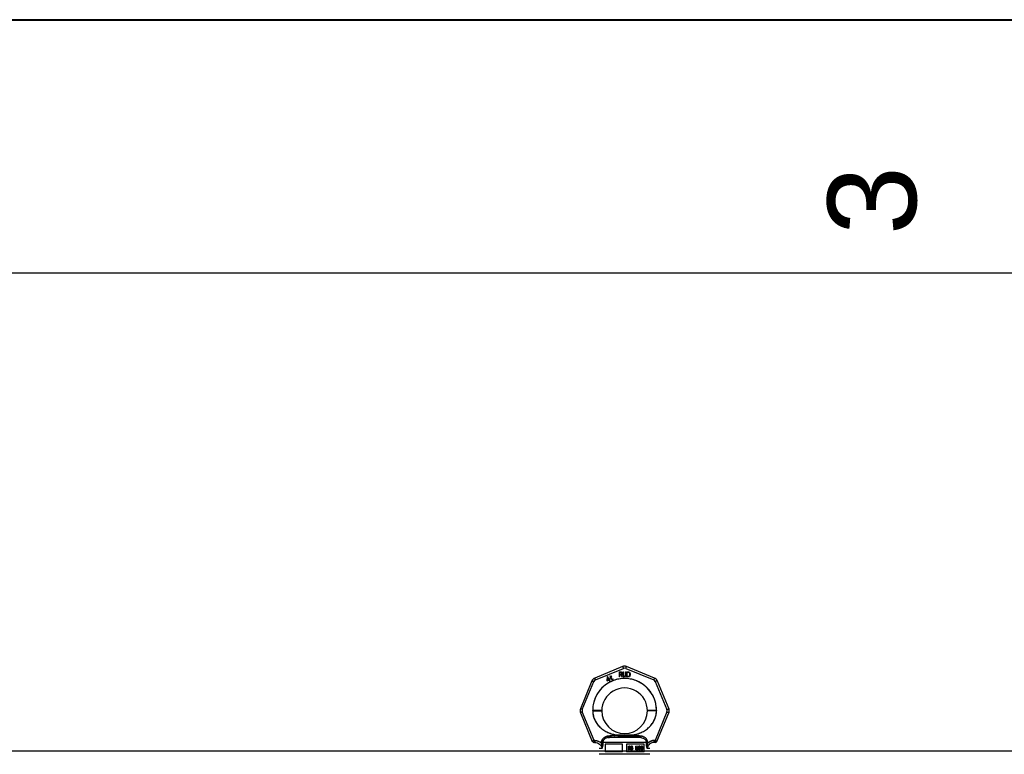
# Model space of a CAD drawing. Header units: millimetres. Extents: x 0 to 297, y 0 to 210.
# Tile 8 of 17: x 78 to 117, y 181 to 210. Entities that reach past the tile are written whole.
import ezdxf

# ---------------------------------------------------------------- set-up
doc = ezdxf.new("R2010")
doc.units = ezdxf.units.MM
doc.header["$LTSCALE"] = 16.335
doc.layers.get('0').update_dxf_attribs({"linetype": 'CONTINUOUS'})
doc.layers.add('001-M31079-X02', color=7, linetype='CONTINUOUS')
doc.styles.add('TEXTSTYLE_2', font='arial.ttf')

# ---------------------------------------------------------------- blocks, each defined once
blk = doc.blocks.new('MARGEA4_BL0', base_point=(148.514, 105.014))
at = {"color": 7, "linetype": 'Continuous'}
for p, q in [((297.014, 210.014), (0.014, 210.014)), ((287.014, 200.014), (10.014, 200.014))]:
    blk.add_line(p, q, dxfattribs=at)
at = {"color": 2, "linetype": 'Continuous', "style": 'TEXTSTYLE_2', "oblique": 0}
blk.add_text('3', height=3.5, rotation=90, dxfattribs=at).set_placement((113.139, 201.514))

msp = doc.modelspace()

# ---------------------------------------------------------------- linework, layer by layer
at = {"color": 7, "linetype": 'Continuous'}
for p, q in [((0, 210), (297, 210)), ((56.79, 181.156), (182.23, 181.156))]:
    msp.add_line(p, q, dxfattribs=at)
at = {"layer": '001-M31079-X02', "color": 9, "linetype": 'Continuous'}
for p, q in [((101.547, 184.479), (100.445, 184.023)), ((100.476, 183.952), (101.578, 184.408)), ((101.67, 184.408), (102.772, 183.952)), ((102.802, 184.023), (101.7, 184.479)), ((100.337, 183.915), (99.88, 182.813)), ((99.954, 182.785), (100.411, 183.887)), ((102.837, 183.887), (103.293, 182.785)), ((102.91, 183.915), (103.367, 182.813)), ((100.364, 182.734), (100.364, 182.748)), ((102.884, 182.748), (102.884, 182.734)), ((99.88, 182.659), (100.349, 181.528)), ((100.422, 181.563), (99.954, 182.693)), ((103.293, 182.693), (102.825, 181.563)), ((102.898, 181.528), (103.367, 182.659)), ((100.422, 181.563), (100.422, 181.481)), ((100.449, 181.563), (100.422, 181.563)), ((100.449, 181.563), (100.449, 181.481)), ((100.98, 181.676), (100.972, 181.733)), ((102.268, 181.676), (100.98, 181.676)), ((101.362, 181.773), (101.367, 181.716)), ((101.362, 181.773), (101.367, 181.716)), ((101.881, 181.716), (101.885, 181.773)), ((101.885, 181.773), (101.881, 181.716)), ((102.275, 181.733), (102.268, 181.676)), ((102.268, 181.676), (102.275, 181.733)), ((102.798, 181.563), (102.798, 181.481)), ((102.825, 181.563), (102.798, 181.563)), ((102.825, 181.563), (102.825, 181.481)), ((100.449, 181.481), (100.422, 181.481)), ((100.727, 181.241), (100.624, 181.241)), ((100.712, 181.476), (100.712, 181.45)), ((102.484, 181.478), (100.763, 181.478)), ((102.624, 181.241), (102.52, 181.241)), ((102.535, 181.45), (102.536, 181.476)), ((102.825, 181.481), (102.798, 181.481))]:
    msp.add_line(p, q, dxfattribs=at)
at = {"layer": '001-M31079-X02', "color": 7, "linetype": 'Continuous'}
for p, q in [((101.405, 184.268), (101.405, 184.068)), ((101.405, 184.268), (101.485, 184.268)), ((101.502, 184.263), (101.485, 184.268)), ((101.502, 184.263), (101.515, 184.251)), ((101.559, 184.268), (101.559, 184.136)), ((101.559, 184.268), (101.579, 184.268)), ((101.579, 184.268), (101.579, 184.136)), ((101.659, 184.268), (101.659, 184.136)), ((101.659, 184.268), (101.679, 184.268)), ((101.679, 184.268), (101.679, 184.136)), ((101.705, 184.268), (101.705, 184.068)), ((101.705, 184.268), (101.785, 184.268)), ((101.802, 184.263), (101.785, 184.268)), ((101.802, 184.263), (101.815, 184.255)), ((101.815, 184.255), (101.829, 184.238)), ((100.936, 184.075), (100.925, 183.935)), ((100.925, 183.935), (100.937, 183.913)), ((100.954, 184.085), (100.936, 184.075)), ((100.937, 183.913), (101.007, 183.953)), ((100.945, 183.947), (100.953, 184.045)), ((100.994, 183.975), (100.945, 183.947)), ((100.953, 184.045), (100.994, 183.975)), ((101.011, 183.985), (100.954, 184.085)), ((101.007, 183.953), (101.034, 183.905)), ((101.04, 184.002), (101.011, 183.985)), ((101.053, 183.98), (101.024, 183.963)), ((101.054, 183.912), (101.024, 183.963)), ((101.034, 183.905), (101.054, 183.905)), ((101.061, 184.073), (101.038, 184.06)), ((101.038, 184.06), (101.046, 184.045)), ((101.053, 183.98), (101.04, 184.002)), ((101.058, 184.111), (101.044, 184.102)), ((101.044, 184.102), (101.061, 184.073)), ((101.069, 184.058), (101.046, 184.045)), ((101.075, 184.081), (101.058, 184.111)), ((101.069, 184.058), (101.112, 183.984)), ((101.107, 184.1), (101.075, 184.081)), ((101.084, 184.066), (101.115, 184.085)), ((101.122, 184), (101.084, 184.066)), ((101.107, 184.1), (101.115, 184.085)), ((101.112, 183.984), (101.126, 183.973)), ((101.122, 184), (101.131, 183.991)), ((101.126, 183.973), (101.139, 183.971)), ((101.144, 183.988), (101.131, 183.991)), ((101.139, 183.971), (101.15, 183.972)), ((101.161, 183.993), (101.144, 183.988)), ((101.169, 183.978), (101.15, 183.972)), ((101.161, 183.993), (101.169, 183.978)), ((101.425, 184.068), (101.405, 184.068)), ((101.425, 184.157), (101.425, 184.068)), ((101.482, 184.157), (101.425, 184.157)), ((101.482, 184.157), (101.509, 184.068)), ((101.515, 184.174), (101.502, 184.165)), ((101.532, 184.068), (101.502, 184.165)), ((101.532, 184.068), (101.509, 184.068)), ((101.515, 184.251), (101.525, 184.234)), ((101.525, 184.191), (101.515, 184.174)), ((101.525, 184.234), (101.529, 184.221)), ((101.529, 184.204), (101.525, 184.191)), ((101.529, 184.221), (101.529, 184.204)), ((101.559, 184.136), (101.562, 184.114)), ((101.562, 184.114), (101.569, 184.097)), ((101.569, 184.097), (101.582, 184.08)), ((101.579, 184.136), (101.582, 184.119)), ((101.582, 184.119), (101.589, 184.106)), ((101.582, 184.08), (101.595, 184.072)), ((101.589, 184.106), (101.599, 184.097)), ((101.612, 184.068), (101.595, 184.072)), ((101.612, 184.093), (101.599, 184.097)), ((101.612, 184.093), (101.625, 184.093)), ((101.625, 184.068), (101.612, 184.068)), ((101.639, 184.097), (101.625, 184.093)), ((101.642, 184.072), (101.625, 184.068)), ((101.649, 184.106), (101.639, 184.097)), ((101.655, 184.08), (101.642, 184.072)), ((101.655, 184.119), (101.649, 184.106)), ((101.659, 184.136), (101.655, 184.119)), ((101.669, 184.097), (101.655, 184.08)), ((101.675, 184.114), (101.669, 184.097)), ((101.675, 184.114), (101.679, 184.136)), ((101.785, 184.068), (101.705, 184.068)), ((101.802, 184.072), (101.785, 184.068)), ((101.815, 184.08), (101.802, 184.072)), ((101.829, 184.097), (101.815, 184.08)), ((101.829, 184.238), (101.835, 184.221)), ((101.835, 184.114), (101.829, 184.097)), ((101.839, 184.2), (101.835, 184.221)), ((101.835, 184.114), (101.839, 184.136)), ((101.839, 184.2), (101.839, 184.136)), ((100.364, 182.748), (100.364, 182.734)), ((102.884, 182.734), (102.884, 182.748)), ((100.712, 181.476), (100.712, 181.45)), ((102.536, 181.476), (102.535, 181.45))]:
    msp.add_line(p, q, dxfattribs=at)
at = {"layer": '001-M31079-X02', "color": 6, "linetype": 'Continuous'}
for p, q in [((101.425, 184.183), (101.425, 184.246)), ((101.489, 184.246), (101.425, 184.246)), ((101.489, 184.183), (101.425, 184.183)), ((101.489, 184.246), (101.499, 184.242)), ((101.499, 184.187), (101.489, 184.183)), ((101.499, 184.242), (101.505, 184.234)), ((101.505, 184.195), (101.499, 184.187)), ((101.505, 184.234), (101.509, 184.221)), ((101.509, 184.208), (101.505, 184.195)), ((101.509, 184.221), (101.509, 184.208)), ((101.725, 184.093), (101.725, 184.242)), ((101.785, 184.242), (101.725, 184.242)), ((101.785, 184.093), (101.725, 184.093)), ((101.785, 184.242), (101.799, 184.238)), ((101.799, 184.097), (101.785, 184.093)), ((101.799, 184.238), (101.809, 184.229)), ((101.809, 184.106), (101.799, 184.097)), ((101.809, 184.229), (101.815, 184.217)), ((101.815, 184.119), (101.809, 184.106)), ((101.815, 184.217), (101.819, 184.2)), ((101.819, 184.136), (101.815, 184.119)), ((101.819, 184.2), (101.819, 184.136)), ((100.763, 181.478), (100.764, 181.452)), ((100.853, 181.416), (100.853, 181.116)), ((101.544, 181.416), (100.853, 181.416)), ((101.544, 181.116), (101.544, 181.416)), ((101.704, 181.416), (101.704, 181.116)), ((102.394, 181.416), (101.704, 181.416)), ((101.774, 181.197), (101.774, 181.337)), ((101.774, 181.337), (101.829, 181.337)), ((101.791, 181.197), (101.774, 181.197)), ((101.779, 181.197), (101.779, 181.337)), ((101.787, 181.322), (101.787, 181.277)), ((101.831, 181.322), (101.787, 181.322)), ((101.787, 181.277), (101.831, 181.277)), ((101.787, 181.26), (101.787, 181.197)), ((101.827, 181.26), (101.787, 181.26)), ((101.791, 181.277), (101.791, 181.322)), ((101.791, 181.26), (101.791, 181.197)), ((101.822, 181.26), (101.839, 181.197)), ((101.834, 181.334), (101.824, 181.337)), ((101.826, 181.322), (101.832, 181.319)), ((101.832, 181.28), (101.826, 181.277)), ((101.827, 181.26), (101.843, 181.197)), ((101.839, 181.334), (101.829, 181.337)), ((101.831, 181.322), (101.837, 181.319)), ((101.837, 181.28), (101.831, 181.277)), ((101.832, 181.319), (101.836, 181.313)), ((101.837, 181.319), (101.832, 181.319)), ((101.836, 181.286), (101.832, 181.28)), ((101.837, 181.28), (101.832, 181.28)), ((101.843, 181.325), (101.834, 181.334)), ((101.839, 181.334), (101.834, 181.334)), ((101.834, 181.266), (101.843, 181.271)), ((101.853, 181.197), (101.834, 181.266)), ((101.839, 181.266), (101.834, 181.266)), ((101.836, 181.313), (101.839, 181.304)), ((101.841, 181.313), (101.836, 181.313)), ((101.839, 181.295), (101.836, 181.286)), ((101.841, 181.286), (101.836, 181.286)), ((101.837, 181.319), (101.841, 181.313)), ((101.841, 181.286), (101.837, 181.28)), ((101.847, 181.325), (101.839, 181.334)), ((101.839, 181.295), (101.839, 181.304)), ((101.843, 181.304), (101.839, 181.304)), ((101.843, 181.295), (101.839, 181.295)), ((101.839, 181.266), (101.847, 181.271)), ((101.858, 181.197), (101.839, 181.266)), ((101.858, 181.197), (101.839, 181.197)), ((101.841, 181.313), (101.843, 181.304)), ((101.843, 181.295), (101.841, 181.286)), ((101.849, 181.313), (101.843, 181.325)), ((101.847, 181.325), (101.843, 181.325)), ((101.843, 181.304), (101.843, 181.295)), ((101.843, 181.271), (101.849, 181.283)), ((101.847, 181.271), (101.843, 181.271)), ((101.853, 181.313), (101.847, 181.325)), ((101.847, 181.271), (101.853, 181.283)), ((101.851, 181.304), (101.849, 181.313)), ((101.853, 181.313), (101.849, 181.313)), ((101.849, 181.283), (101.851, 181.292)), ((101.853, 181.283), (101.849, 181.283)), ((101.851, 181.304), (101.851, 181.292)), ((101.856, 181.304), (101.851, 181.304)), ((101.856, 181.292), (101.851, 181.292)), ((101.856, 181.304), (101.853, 181.313)), ((101.853, 181.283), (101.856, 181.292)), ((101.856, 181.304), (101.856, 181.292)), ((101.87, 181.236), (101.872, 181.224)), ((101.887, 181.236), (101.87, 181.236)), ((101.872, 181.224), (101.878, 181.209)), ((101.876, 181.224), (101.872, 181.224)), ((101.874, 181.236), (101.876, 181.224)), ((101.878, 181.316), (101.876, 181.304)), ((101.876, 181.292), (101.876, 181.304)), ((101.88, 181.304), (101.876, 181.304)), ((101.876, 181.292), (101.878, 181.28)), ((101.88, 181.292), (101.876, 181.292)), ((101.876, 181.224), (101.882, 181.209)), ((101.886, 181.328), (101.878, 181.316)), ((101.882, 181.316), (101.878, 181.316)), ((101.878, 181.28), (101.886, 181.268)), ((101.882, 181.28), (101.878, 181.28)), ((101.878, 181.209), (101.888, 181.2)), ((101.882, 181.209), (101.878, 181.209)), ((101.882, 181.316), (101.88, 181.304)), ((101.88, 181.304), (101.88, 181.292)), ((101.88, 181.292), (101.882, 181.28)), ((101.891, 181.328), (101.882, 181.316)), ((101.882, 181.28), (101.891, 181.268)), ((101.884, 181.227), (101.882, 181.236)), ((101.882, 181.209), (101.893, 181.2)), ((101.89, 181.218), (101.884, 181.227)), ((101.889, 181.227), (101.884, 181.227)), ((101.894, 181.334), (101.886, 181.328)), ((101.891, 181.328), (101.886, 181.328)), ((101.886, 181.268), (101.894, 181.263)), ((101.891, 181.268), (101.886, 181.268)), ((101.889, 181.227), (101.887, 181.236)), ((101.888, 181.301), (101.89, 181.31)), ((101.888, 181.301), (101.888, 181.295)), ((101.893, 181.301), (101.888, 181.301)), ((101.89, 181.286), (101.888, 181.295)), ((101.893, 181.295), (101.888, 181.295)), ((101.893, 181.2), (101.888, 181.2)), ((101.888, 181.2), (101.899, 181.197)), ((101.895, 181.218), (101.889, 181.227)), ((101.89, 181.31), (101.896, 181.316)), ((101.895, 181.31), (101.89, 181.31)), ((101.896, 181.28), (101.89, 181.286)), ((101.895, 181.286), (101.89, 181.286)), ((101.899, 181.215), (101.89, 181.218)), ((101.895, 181.218), (101.89, 181.218)), ((101.899, 181.334), (101.891, 181.328)), ((101.891, 181.268), (101.899, 181.263)), ((101.893, 181.301), (101.895, 181.31)), ((101.893, 181.295), (101.893, 181.301)), ((101.895, 181.286), (101.893, 181.295)), ((101.893, 181.2), (101.903, 181.197)), ((101.903, 181.337), (101.894, 181.334)), ((101.899, 181.334), (101.894, 181.334)), ((101.894, 181.263), (101.903, 181.26)), ((101.899, 181.263), (101.894, 181.263)), ((101.895, 181.31), (101.901, 181.316)), ((101.901, 181.28), (101.895, 181.286)), ((101.903, 181.215), (101.895, 181.218)), ((101.896, 181.316), (101.903, 181.319)), ((101.901, 181.316), (101.896, 181.316)), ((101.903, 181.277), (101.896, 181.28)), ((101.901, 181.28), (101.896, 181.28)), ((101.907, 181.337), (101.899, 181.334)), ((101.899, 181.263), (101.907, 181.26)), ((101.92, 181.215), (101.899, 181.215)), ((101.92, 181.197), (101.899, 181.197)), ((101.901, 181.316), (101.907, 181.319)), ((101.907, 181.277), (101.901, 181.28)), ((101.918, 181.337), (101.903, 181.337)), ((101.92, 181.319), (101.903, 181.319)), ((101.92, 181.277), (101.903, 181.277)), ((101.92, 181.26), (101.903, 181.26)), ((101.923, 181.334), (101.913, 181.337)), ((101.915, 181.319), (101.921, 181.316)), ((101.925, 181.274), (101.915, 181.277)), ((101.915, 181.26), (101.923, 181.257)), ((101.923, 181.218), (101.915, 181.215)), ((101.915, 181.197), (101.925, 181.2)), ((101.928, 181.334), (101.918, 181.337)), ((101.92, 181.319), (101.926, 181.316)), ((101.93, 181.274), (101.92, 181.277)), ((101.92, 181.26), (101.928, 181.257)), ((101.928, 181.218), (101.92, 181.215)), ((101.92, 181.197), (101.93, 181.2)), ((101.921, 181.316), (101.925, 181.31)), ((101.926, 181.316), (101.921, 181.316)), ((101.932, 181.325), (101.923, 181.334)), ((101.928, 181.334), (101.923, 181.334)), ((101.923, 181.257), (101.93, 181.251)), ((101.928, 181.257), (101.923, 181.257)), ((101.93, 181.224), (101.923, 181.218)), ((101.928, 181.218), (101.923, 181.218)), ((101.925, 181.31), (101.928, 181.304)), ((101.93, 181.31), (101.925, 181.31)), ((101.934, 181.268), (101.925, 181.274)), ((101.93, 181.274), (101.925, 181.274)), ((101.925, 181.2), (101.934, 181.206)), ((101.93, 181.2), (101.925, 181.2)), ((101.926, 181.316), (101.93, 181.31)), ((101.936, 181.325), (101.928, 181.334)), ((101.928, 181.304), (101.945, 181.304)), ((101.928, 181.257), (101.934, 181.251)), ((101.934, 181.224), (101.928, 181.218)), ((101.93, 181.31), (101.932, 181.304)), ((101.938, 181.268), (101.93, 181.274)), ((101.93, 181.251), (101.934, 181.242)), ((101.934, 181.251), (101.93, 181.251)), ((101.934, 181.233), (101.93, 181.224)), ((101.934, 181.224), (101.93, 181.224)), ((101.93, 181.2), (101.938, 181.206)), ((101.938, 181.313), (101.932, 181.325)), ((101.936, 181.325), (101.932, 181.325)), ((101.942, 181.257), (101.934, 181.268)), ((101.938, 181.268), (101.934, 181.268)), ((101.934, 181.251), (101.938, 181.242)), ((101.934, 181.233), (101.934, 181.242)), ((101.938, 181.242), (101.934, 181.242)), ((101.938, 181.233), (101.934, 181.224)), ((101.938, 181.233), (101.934, 181.233)), ((101.934, 181.206), (101.942, 181.218)), ((101.938, 181.206), (101.934, 181.206)), ((101.942, 181.313), (101.936, 181.325)), ((101.94, 181.304), (101.938, 181.313)), ((101.942, 181.313), (101.938, 181.313)), ((101.947, 181.257), (101.938, 181.268)), ((101.938, 181.242), (101.938, 181.233)), ((101.938, 181.206), (101.947, 181.218)), ((101.945, 181.304), (101.942, 181.313)), ((101.946, 181.245), (101.942, 181.257)), ((101.947, 181.257), (101.942, 181.257)), ((101.942, 181.218), (101.946, 181.23)), ((101.947, 181.218), (101.942, 181.218)), ((101.946, 181.245), (101.946, 181.23)), ((101.951, 181.245), (101.946, 181.245)), ((101.951, 181.23), (101.946, 181.23)), ((101.951, 181.245), (101.947, 181.257)), ((101.947, 181.218), (101.951, 181.23)), ((101.951, 181.23), (101.951, 181.245)), ((102.062, 181.197), (102.062, 181.337)), ((102.085, 181.337), (102.062, 181.337)), ((102.079, 181.197), (102.062, 181.197)), ((102.067, 181.337), (102.067, 181.197)), ((102.074, 181.307), (102.074, 181.197)), ((102.074, 181.307), (102.103, 181.197)), ((102.079, 181.307), (102.074, 181.307)), ((102.079, 181.197), (102.079, 181.307)), ((102.079, 181.307), (102.108, 181.197)), ((102.112, 181.212), (102.081, 181.337)), ((102.116, 181.212), (102.085, 181.337)), ((102.125, 181.197), (102.103, 181.197)), ((102.143, 181.337), (102.112, 181.212)), ((102.116, 181.212), (102.112, 181.212)), ((102.147, 181.337), (102.116, 181.212)), ((102.12, 181.197), (102.149, 181.307)), ((102.125, 181.197), (102.154, 181.307)), ((102.166, 181.337), (102.143, 181.337)), ((102.149, 181.197), (102.149, 181.307)), ((102.154, 181.307), (102.149, 181.307)), ((102.166, 181.197), (102.149, 181.197)), ((102.154, 181.307), (102.154, 181.197)), ((102.161, 181.337), (102.161, 181.197)), ((102.166, 181.197), (102.166, 181.337)), ((102.178, 181.23), (102.18, 181.221)), ((102.193, 181.23), (102.178, 181.23)), ((102.182, 181.316), (102.18, 181.304)), ((102.195, 181.304), (102.18, 181.304)), ((102.18, 181.221), (102.184, 181.212)), ((102.185, 181.221), (102.18, 181.221)), ((102.19, 181.328), (102.182, 181.316)), ((102.187, 181.316), (102.182, 181.316)), ((102.183, 181.23), (102.185, 181.221)), ((102.184, 181.212), (102.19, 181.206)), ((102.189, 181.212), (102.184, 181.212)), ((102.187, 181.316), (102.185, 181.304)), ((102.185, 181.221), (102.189, 181.212)), ((102.195, 181.328), (102.187, 181.316)), ((102.19, 181.224), (102.188, 181.23)), ((102.189, 181.212), (102.195, 181.206)), ((102.199, 181.334), (102.19, 181.328)), ((102.195, 181.328), (102.19, 181.328)), ((102.19, 181.304), (102.195, 181.313)), ((102.195, 181.218), (102.19, 181.224)), ((102.195, 181.224), (102.19, 181.224)), ((102.19, 181.206), (102.199, 181.2)), ((102.195, 181.206), (102.19, 181.206)), ((102.195, 181.224), (102.193, 181.23)), ((102.203, 181.334), (102.195, 181.328)), ((102.195, 181.313), (102.201, 181.319)), ((102.195, 181.304), (102.199, 181.313)), ((102.199, 181.313), (102.195, 181.313)), ((102.199, 181.218), (102.195, 181.224)), ((102.199, 181.215), (102.195, 181.218)), ((102.199, 181.218), (102.195, 181.218)), ((102.195, 181.206), (102.203, 181.2)), ((102.213, 181.337), (102.199, 181.334)), ((102.203, 181.334), (102.199, 181.334)), ((102.199, 181.313), (102.205, 181.319)), ((102.203, 181.215), (102.199, 181.218)), ((102.203, 181.215), (102.199, 181.215)), ((102.209, 181.212), (102.199, 181.215)), ((102.199, 181.2), (102.207, 181.197)), ((102.203, 181.2), (102.199, 181.2)), ((102.201, 181.319), (102.211, 181.322)), ((102.205, 181.319), (102.201, 181.319)), ((102.218, 181.337), (102.203, 181.334)), ((102.214, 181.212), (102.203, 181.215)), ((102.203, 181.2), (102.212, 181.197)), ((102.205, 181.319), (102.216, 181.322)), ((102.228, 181.197), (102.207, 181.197)), ((102.226, 181.212), (102.209, 181.212)), ((102.224, 181.322), (102.211, 181.322)), ((102.211, 181.263), (102.211, 181.274)), ((102.224, 181.274), (102.211, 181.274)), ((102.224, 181.263), (102.211, 181.263)), ((102.222, 181.337), (102.213, 181.337)), ((102.216, 181.274), (102.216, 181.263)), ((102.232, 181.334), (102.217, 181.337)), ((102.219, 181.322), (102.23, 181.319)), ((102.232, 181.28), (102.219, 181.274)), ((102.219, 181.263), (102.232, 181.26)), ((102.232, 181.215), (102.221, 181.212)), ((102.236, 181.334), (102.222, 181.337)), ((102.223, 181.197), (102.232, 181.2)), ((102.224, 181.322), (102.234, 181.319)), ((102.236, 181.28), (102.224, 181.274)), ((102.224, 181.263), (102.236, 181.26)), ((102.236, 181.215), (102.226, 181.212)), ((102.228, 181.197), (102.236, 181.2)), ((102.23, 181.319), (102.236, 181.313)), ((102.234, 181.319), (102.23, 181.319)), ((102.24, 181.328), (102.232, 181.334)), ((102.236, 181.334), (102.232, 181.334)), ((102.236, 181.286), (102.232, 181.28)), ((102.236, 181.28), (102.232, 181.28)), ((102.232, 181.26), (102.238, 181.254)), ((102.236, 181.26), (102.232, 181.26)), ((102.236, 181.218), (102.232, 181.215)), ((102.236, 181.215), (102.232, 181.215)), ((102.232, 181.2), (102.24, 181.206)), ((102.236, 181.2), (102.232, 181.2)), ((102.234, 181.319), (102.241, 181.313)), ((102.245, 181.328), (102.236, 181.334)), ((102.236, 181.313), (102.24, 181.304)), ((102.241, 181.313), (102.236, 181.313)), ((102.24, 181.298), (102.236, 181.286)), ((102.241, 181.286), (102.236, 181.28)), ((102.241, 181.286), (102.236, 181.286)), ((102.236, 181.268), (102.244, 181.277)), ((102.246, 181.263), (102.236, 181.268)), ((102.241, 181.268), (102.236, 181.268)), ((102.236, 181.26), (102.243, 181.254)), ((102.24, 181.224), (102.236, 181.218)), ((102.241, 181.218), (102.236, 181.215)), ((102.241, 181.218), (102.236, 181.218)), ((102.236, 181.2), (102.245, 181.206)), ((102.238, 181.254), (102.242, 181.242)), ((102.243, 181.254), (102.238, 181.254)), ((102.248, 181.316), (102.24, 181.328)), ((102.245, 181.328), (102.24, 181.328)), ((102.24, 181.298), (102.24, 181.304)), ((102.245, 181.304), (102.24, 181.304)), ((102.245, 181.298), (102.24, 181.298)), ((102.242, 181.23), (102.24, 181.224)), ((102.245, 181.224), (102.24, 181.224)), ((102.24, 181.206), (102.246, 181.212)), ((102.245, 181.206), (102.24, 181.206)), ((102.241, 181.313), (102.245, 181.304)), ((102.245, 181.298), (102.241, 181.286)), ((102.241, 181.268), (102.249, 181.277)), ((102.251, 181.263), (102.241, 181.268)), ((102.245, 181.224), (102.241, 181.218)), ((102.242, 181.23), (102.242, 181.242)), ((102.247, 181.242), (102.242, 181.242)), ((102.247, 181.23), (102.242, 181.23)), ((102.243, 181.254), (102.247, 181.242)), ((102.244, 181.277), (102.248, 181.286)), ((102.249, 181.277), (102.244, 181.277)), ((102.253, 181.316), (102.245, 181.328)), ((102.245, 181.304), (102.245, 181.298)), ((102.247, 181.23), (102.245, 181.224)), ((102.245, 181.206), (102.251, 181.212)), ((102.25, 181.254), (102.246, 181.263)), ((102.251, 181.263), (102.246, 181.263)), ((102.246, 181.212), (102.25, 181.221)), ((102.251, 181.212), (102.246, 181.212)), ((102.247, 181.242), (102.247, 181.23)), ((102.25, 181.304), (102.248, 181.316)), ((102.253, 181.316), (102.248, 181.316)), ((102.248, 181.286), (102.25, 181.298)), ((102.253, 181.286), (102.248, 181.286)), ((102.249, 181.277), (102.253, 181.286)), ((102.25, 181.304), (102.25, 181.298)), ((102.255, 181.304), (102.25, 181.304)), ((102.255, 181.298), (102.25, 181.298)), ((102.252, 181.242), (102.25, 181.254)), ((102.255, 181.254), (102.25, 181.254)), ((102.25, 181.221), (102.252, 181.23)), ((102.25, 181.221), (102.255, 181.221)), ((102.255, 181.254), (102.251, 181.263)), ((102.251, 181.212), (102.255, 181.221)), ((102.252, 181.242), (102.252, 181.23)), ((102.257, 181.242), (102.252, 181.242)), ((102.257, 181.23), (102.252, 181.23)), ((102.255, 181.304), (102.253, 181.316)), ((102.253, 181.286), (102.255, 181.298)), ((102.255, 181.298), (102.255, 181.304)), ((102.257, 181.242), (102.255, 181.254)), ((102.255, 181.221), (102.257, 181.23)), ((102.257, 181.23), (102.257, 181.242)), ((102.271, 181.298), (102.269, 181.277)), ((102.269, 181.257), (102.269, 181.277)), ((102.274, 181.277), (102.269, 181.277)), ((102.269, 181.257), (102.271, 181.236)), ((102.274, 181.257), (102.269, 181.257)), ((102.275, 181.313), (102.271, 181.298)), ((102.276, 181.298), (102.271, 181.298)), ((102.271, 181.236), (102.275, 181.221)), ((102.276, 181.236), (102.271, 181.236)), ((102.276, 181.298), (102.274, 181.277)), ((102.274, 181.277), (102.274, 181.257)), ((102.274, 181.257), (102.276, 181.236)), ((102.281, 181.325), (102.275, 181.313)), ((102.28, 181.313), (102.275, 181.313)), ((102.275, 181.221), (102.281, 181.209)), ((102.28, 181.221), (102.275, 181.221)), ((102.28, 181.313), (102.276, 181.298)), ((102.276, 181.236), (102.28, 181.221)), ((102.279, 181.277), (102.281, 181.295)), ((102.292, 181.283), (102.279, 181.271)), ((102.279, 181.277), (102.279, 181.271)), ((102.284, 181.277), (102.279, 181.277)), ((102.284, 181.271), (102.279, 181.271)), ((102.286, 181.325), (102.28, 181.313)), ((102.28, 181.221), (102.286, 181.209)), ((102.292, 181.334), (102.281, 181.325)), ((102.286, 181.325), (102.281, 181.325)), ((102.281, 181.295), (102.284, 181.304)), ((102.286, 181.295), (102.281, 181.295)), ((102.281, 181.248), (102.284, 181.257)), ((102.281, 181.248), (102.281, 181.239)), ((102.286, 181.248), (102.281, 181.248)), ((102.284, 181.23), (102.281, 181.239)), ((102.286, 181.239), (102.281, 181.239)), ((102.281, 181.209), (102.292, 181.2)), ((102.286, 181.209), (102.281, 181.209)), ((102.284, 181.304), (102.288, 181.313)), ((102.288, 181.304), (102.284, 181.304)), ((102.284, 181.277), (102.286, 181.295)), ((102.296, 181.283), (102.284, 181.271)), ((102.284, 181.271), (102.284, 181.277)), ((102.284, 181.257), (102.288, 181.263)), ((102.288, 181.257), (102.284, 181.257)), ((102.288, 181.221), (102.284, 181.23)), ((102.288, 181.23), (102.284, 181.23)), ((102.296, 181.334), (102.286, 181.325)), ((102.286, 181.295), (102.288, 181.304)), ((102.286, 181.248), (102.288, 181.257)), ((102.286, 181.239), (102.286, 181.248)), ((102.288, 181.23), (102.286, 181.239)), ((102.286, 181.209), (102.296, 181.2)), ((102.288, 181.313), (102.294, 181.319)), ((102.288, 181.304), (102.292, 181.313)), ((102.292, 181.313), (102.288, 181.313)), ((102.288, 181.263), (102.294, 181.268)), ((102.288, 181.257), (102.292, 181.263)), ((102.292, 181.263), (102.288, 181.263)), ((102.292, 181.221), (102.288, 181.23)), ((102.294, 181.215), (102.288, 181.221)), ((102.292, 181.221), (102.288, 181.221)), ((102.302, 181.337), (102.292, 181.334)), ((102.296, 181.334), (102.292, 181.334)), ((102.292, 181.313), (102.298, 181.319)), ((102.302, 181.286), (102.292, 181.283)), ((102.296, 181.283), (102.292, 181.283)), ((102.292, 181.263), (102.298, 181.268)), ((102.298, 181.215), (102.292, 181.221)), ((102.296, 181.2), (102.292, 181.2)), ((102.292, 181.2), (102.302, 181.197)), ((102.294, 181.319), (102.3, 181.322)), ((102.298, 181.319), (102.294, 181.319)), ((102.294, 181.268), (102.3, 181.271)), ((102.298, 181.268), (102.294, 181.268)), ((102.3, 181.212), (102.294, 181.215)), ((102.298, 181.215), (102.294, 181.215)), ((102.307, 181.337), (102.296, 181.334)), ((102.307, 181.286), (102.296, 181.283)), ((102.296, 181.2), (102.307, 181.197)), ((102.298, 181.319), (102.305, 181.322)), ((102.298, 181.268), (102.305, 181.271)), ((102.305, 181.212), (102.298, 181.215)), ((102.317, 181.322), (102.3, 181.322)), ((102.319, 181.271), (102.3, 181.271)), ((102.319, 181.212), (102.3, 181.212)), ((102.315, 181.337), (102.302, 181.337)), ((102.317, 181.286), (102.302, 181.286)), ((102.317, 181.197), (102.302, 181.197)), ((102.321, 181.334), (102.31, 181.337)), ((102.312, 181.322), (102.319, 181.319)), ((102.323, 181.283), (102.312, 181.286)), ((102.312, 181.197), (102.323, 181.2)), ((102.325, 181.334), (102.315, 181.337)), ((102.315, 181.271), (102.321, 181.268)), ((102.321, 181.215), (102.315, 181.212)), ((102.317, 181.322), (102.323, 181.319)), ((102.327, 181.283), (102.317, 181.286)), ((102.317, 181.197), (102.327, 181.2)), ((102.319, 181.319), (102.325, 181.313)), ((102.323, 181.319), (102.319, 181.319)), ((102.319, 181.271), (102.325, 181.268)), ((102.325, 181.215), (102.319, 181.212)), ((102.331, 181.325), (102.321, 181.334)), ((102.325, 181.334), (102.321, 181.334)), ((102.321, 181.268), (102.327, 181.263)), ((102.325, 181.268), (102.321, 181.268)), ((102.327, 181.221), (102.321, 181.215)), ((102.325, 181.215), (102.321, 181.215)), ((102.323, 181.319), (102.33, 181.313)), ((102.333, 181.274), (102.323, 181.283)), ((102.327, 181.283), (102.323, 181.283)), ((102.323, 181.2), (102.333, 181.209)), ((102.327, 181.2), (102.323, 181.2)), ((102.336, 181.325), (102.325, 181.334)), ((102.325, 181.313), (102.329, 181.304)), ((102.33, 181.313), (102.325, 181.313)), ((102.325, 181.268), (102.332, 181.263)), ((102.332, 181.221), (102.325, 181.215)), ((102.338, 181.274), (102.327, 181.283)), ((102.327, 181.263), (102.331, 181.257)), ((102.332, 181.263), (102.327, 181.263)), ((102.331, 181.23), (102.327, 181.221)), ((102.332, 181.221), (102.327, 181.221)), ((102.327, 181.2), (102.338, 181.209)), ((102.344, 181.304), (102.329, 181.304)), ((102.33, 181.313), (102.334, 181.304)), ((102.337, 181.313), (102.331, 181.325)), ((102.336, 181.325), (102.331, 181.325)), ((102.331, 181.257), (102.333, 181.248)), ((102.336, 181.257), (102.331, 181.257)), ((102.333, 181.239), (102.331, 181.23)), ((102.336, 181.23), (102.331, 181.23)), ((102.332, 181.263), (102.336, 181.257)), ((102.336, 181.23), (102.332, 181.221)), ((102.339, 181.266), (102.333, 181.274)), ((102.333, 181.274), (102.338, 181.274)), ((102.333, 181.239), (102.333, 181.248)), ((102.333, 181.248), (102.338, 181.248)), ((102.338, 181.239), (102.333, 181.239)), ((102.333, 181.209), (102.339, 181.221)), ((102.338, 181.209), (102.333, 181.209)), ((102.342, 181.313), (102.336, 181.325)), ((102.336, 181.257), (102.338, 181.248)), ((102.338, 181.239), (102.336, 181.23)), ((102.339, 181.304), (102.337, 181.313)), ((102.342, 181.313), (102.337, 181.313)), ((102.344, 181.266), (102.338, 181.274)), ((102.338, 181.248), (102.338, 181.239)), ((102.338, 181.209), (102.344, 181.221)), ((102.344, 181.251), (102.339, 181.266)), ((102.344, 181.266), (102.339, 181.266)), ((102.339, 181.221), (102.344, 181.236)), ((102.344, 181.221), (102.339, 181.221)), ((102.344, 181.304), (102.342, 181.313)), ((102.348, 181.251), (102.344, 181.266)), ((102.344, 181.251), (102.344, 181.236)), ((102.348, 181.251), (102.344, 181.251)), ((102.344, 181.221), (102.348, 181.236)), ((102.348, 181.236), (102.344, 181.236)), ((102.348, 181.236), (102.348, 181.251)), ((102.394, 181.116), (102.394, 181.416)), ((102.484, 181.478), (102.484, 181.452)), ((102.624, 181.016), (100.624, 181.016)), ((101.544, 181.116), (100.853, 181.116)), ((102.394, 181.116), (101.704, 181.116))]:
    msp.add_line(p, q, dxfattribs=at)
at = {"layer": '001-M31079-X02', "color": 9, "linetype": 'Continuous'}
for centre, radius, start, end in [((101.624, 184.295), 0.2, 67.5, 112.5), ((101.624, 184.297), 0.12, 67.5027, 112.4973), ((100.521, 183.838), 0.2, 112.5, 157.5), ((101.624, 182.748), 1.26, 359.9999, 180.0001), ((100.521, 183.841), 0.12, 112.5027, 157.4973), ((102.726, 183.841), 0.12, 22.5027, 67.4973), ((102.726, 183.838), 0.2, 22.5, 67.5), ((100.065, 182.736), 0.2, 157.5, 202.5), ((100.065, 182.739), 0.12, 157.5027, 202.4973), ((101.624, 182.736), 0.9, 180.6298, 359.3702), ((103.182, 182.739), 0.12, 337.5027, 22.4973), ((103.182, 182.736), 0.2, 337.5, 22.5), ((100.422, 181.561), 0.08, 202.5, 270), ((101.624, 292.023), 110.251, 269.86427, 270.13573), ((102.825, 181.561), 0.08, 270, 337.5)]:
    msp.add_arc(centre, radius, start, end, dxfattribs=at)
at = {"layer": '001-M31079-X02', "color": 6, "linetype": 'Continuous'}
msp.add_arc((101.624, 182.736), 0.9, 359.3702, 180.6298, dxfattribs=at)
at = {"layer": '001-M31079-X02', "color": 7, "linetype": 'Continuous'}
for start, end in [(180.0001, 180.6298), (359.3702, 360)]:
    msp.add_arc((101.624, 182.748), 1.26, start, end, dxfattribs=at)
at = {"layer": '001-M31079-X02', "color": 9, "linetype": 'Continuous'}
for points, knots in [([(101.547, 184.479), (101.548, 184.48), (101.549, 184.474), (101.552, 184.47), (101.555, 184.462), (101.559, 184.454), (101.563, 184.444), (101.568, 184.433), (101.573, 184.421), (101.576, 184.412), (101.578, 184.408)], [0, 0, 0, 0, 0.059983, 0.133152, 0.232556, 0.355295, 0.497786, 0.655866, 0.824917, 1, 1, 1, 1]), ([(101.67, 184.408), (101.671, 184.412), (101.675, 184.421), (101.68, 184.433), (101.684, 184.444), (101.689, 184.454), (101.692, 184.462), (101.695, 184.47), (101.698, 184.474), (101.699, 184.48), (101.7, 184.479)], [0, 0, 0, 0, 0.175075, 0.344128, 0.502209, 0.644701, 0.767442, 0.866847, 0.940017, 1, 1, 1, 1]), ([(100.337, 183.915), (100.337, 183.916), (100.342, 183.913), (100.347, 183.912), (100.355, 183.909), (100.364, 183.905), (100.374, 183.901), (100.386, 183.897), (100.398, 183.892), (100.406, 183.888), (100.411, 183.887)], [0, 0, 0, 0, 0.060939, 0.13446, 0.234172, 0.357122, 0.499648, 0.657498, 0.82596, 1, 1, 1, 1]), ([(100.476, 183.952), (100.474, 183.956), (100.47, 183.964), (100.465, 183.976), (100.461, 183.987), (100.456, 183.997), (100.453, 184.006), (100.45, 184.013), (100.447, 184.017), (100.446, 184.024), (100.445, 184.023)], [0, 0, 0, 0, 0.175076, 0.344129, 0.50221, 0.644702, 0.767443, 0.866847, 0.940017, 1, 1, 1, 1]), ([(102.802, 184.023), (102.801, 184.024), (102.8, 184.017), (102.797, 184.013), (102.795, 184.006), (102.791, 183.997), (102.787, 183.987), (102.782, 183.976), (102.777, 183.964), (102.773, 183.956), (102.772, 183.952)], [0, 0, 0, 0, 0.059982, 0.133151, 0.232555, 0.355294, 0.497785, 0.655865, 0.824916, 1, 1, 1, 1]), ([(102.91, 183.915), (102.91, 183.916), (102.905, 183.913), (102.9, 183.912), (102.892, 183.909), (102.883, 183.905), (102.873, 183.901), (102.861, 183.897), (102.849, 183.892), (102.841, 183.888), (102.837, 183.887)], [0, 0, 0, 0, 0.060939, 0.13446, 0.234172, 0.357122, 0.499648, 0.657499, 0.82596, 1, 1, 1, 1]), ([(99.954, 182.785), (99.95, 182.786), (99.941, 182.79), (99.929, 182.795), (99.918, 182.799), (99.907, 182.803), (99.898, 182.807), (99.891, 182.81), (99.886, 182.811), (99.881, 182.814), (99.88, 182.813)], [0, 0, 0, 0, 0.174033, 0.342496, 0.500347, 0.642875, 0.765826, 0.865539, 0.93906, 1, 1, 1, 1]), ([(100.724, 182.736), (100.724, 182.74), (100.711, 182.738), (100.7, 182.741), (100.682, 182.741), (100.661, 182.743), (100.635, 182.744), (100.605, 182.745), (100.572, 182.746), (100.534, 182.746), (100.494, 182.747), (100.452, 182.748), (100.408, 182.748), (100.378, 182.748), (100.364, 182.748)], [0, 0, 0, 0, 0.02982, 0.064811, 0.111629, 0.171497, 0.24316, 0.326315, 0.419777, 0.524502, 0.635428, 0.753215, 0.877723, 1, 1, 1, 1]), ([(100.364, 182.748), (100.378, 182.748), (100.407, 182.748), (100.449, 182.748), (100.489, 182.747), (100.528, 182.747), (100.564, 182.746), (100.597, 182.745), (100.628, 182.744), (100.655, 182.743), (100.679, 182.742), (100.697, 182.741), (100.711, 182.739), (100.718, 182.738), (100.724, 182.737), (100.724, 182.736)], [0, 0, 0, 0, 0.119288, 0.238247, 0.350571, 0.45599, 0.557349, 0.651027, 0.736645, 0.812439, 0.877767, 0.929425, 0.967654, 0.991452, 1, 1, 1, 1]), ([(100.364, 182.734), (100.385, 182.734), (100.429, 182.735), (100.495, 182.735), (100.558, 182.734), (100.607, 182.734), (100.641, 182.733), (100.663, 182.732), (100.682, 182.731), (100.697, 182.73), (100.708, 182.729), (100.717, 182.728), (100.721, 182.728), (100.724, 182.727), (100.724, 182.726)], [0, 0, 0, 0, 0.180599, 0.365648, 0.544133, 0.703922, 0.773279, 0.834152, 0.885712, 0.927563, 0.95952, 0.981825, 0.994942, 1, 1, 1, 1]), ([(100.364, 182.734), (100.364, 182.669), (100.381, 182.539), (100.449, 182.357), (100.551, 182.193), (100.682, 182.053), (100.835, 181.941), (101.003, 181.858), (101.18, 181.801), (101.301, 181.78), (101.362, 181.773)], [0, 0, 0, 0, 0.128514, 0.256351, 0.383132, 0.508688, 0.633005, 0.756182, 0.878418, 1, 1, 1, 1]), ([(101.885, 181.773), (101.946, 181.78), (102.067, 181.801), (102.244, 181.858), (102.412, 181.941), (102.565, 182.053), (102.696, 182.193), (102.799, 182.357), (102.866, 182.539), (102.883, 182.669), (102.884, 182.734)], [0, 0, 0, 0, 0.121582, 0.243818, 0.366995, 0.491312, 0.616868, 0.743649, 0.871486, 1, 1, 1, 1]), ([(102.884, 182.748), (102.869, 182.748), (102.841, 182.748), (102.798, 182.748), (102.758, 182.747), (102.72, 182.747), (102.683, 182.746), (102.65, 182.745), (102.619, 182.744), (102.592, 182.743), (102.569, 182.742), (102.55, 182.741), (102.536, 182.739), (102.529, 182.738), (102.523, 182.737), (102.523, 182.736)], [0, 0, 0, 0, 0.119287, 0.238247, 0.350571, 0.45599, 0.557349, 0.651027, 0.736645, 0.812439, 0.877767, 0.929425, 0.967654, 0.991452, 1, 1, 1, 1]), ([(102.523, 182.736), (102.523, 182.74), (102.536, 182.738), (102.547, 182.741), (102.565, 182.741), (102.586, 182.743), (102.612, 182.744), (102.642, 182.745), (102.676, 182.746), (102.713, 182.746), (102.753, 182.747), (102.795, 182.748), (102.839, 182.748), (102.869, 182.748), (102.884, 182.748)], [0, 0, 0, 0, 0.02982, 0.064811, 0.11163, 0.171497, 0.243161, 0.326316, 0.419778, 0.524502, 0.635429, 0.753216, 0.877724, 1, 1, 1, 1]), ([(102.884, 182.734), (102.862, 182.734), (102.818, 182.735), (102.752, 182.735), (102.69, 182.734), (102.641, 182.734), (102.606, 182.733), (102.584, 182.732), (102.565, 182.731), (102.55, 182.73), (102.539, 182.729), (102.53, 182.728), (102.526, 182.728), (102.524, 182.727), (102.524, 182.726)], [0, 0, 0, 0, 0.180599, 0.365648, 0.544133, 0.703922, 0.773279, 0.834152, 0.885712, 0.927563, 0.95952, 0.981825, 0.994942, 1, 1, 1, 1]), ([(103.293, 182.785), (103.297, 182.786), (103.306, 182.79), (103.318, 182.795), (103.329, 182.799), (103.34, 182.803), (103.349, 182.807), (103.356, 182.81), (103.361, 182.811), (103.366, 182.814), (103.367, 182.813)], [0, 0, 0, 0, 0.174042, 0.342505, 0.500355, 0.642882, 0.765831, 0.865542, 0.939062, 1, 1, 1, 1]), ([(99.954, 182.693), (99.95, 182.691), (99.941, 182.687), (99.929, 182.682), (99.917, 182.677), (99.907, 182.673), (99.898, 182.668), (99.89, 182.665), (99.886, 182.662), (99.88, 182.661), (99.88, 182.659)], [0, 0, 0, 0, 0.172813, 0.340679, 0.498422, 0.641178, 0.764549, 0.864741, 0.938687, 1, 1, 1, 1]), ([(103.293, 182.693), (103.297, 182.691), (103.306, 182.687), (103.318, 182.682), (103.33, 182.677), (103.341, 182.673), (103.349, 182.668), (103.357, 182.665), (103.361, 182.662), (103.368, 182.661), (103.367, 182.659)], [0, 0, 0, 0, 0.172803, 0.34067, 0.498414, 0.641172, 0.764544, 0.864738, 0.938685, 1, 1, 1, 1]), ([(100.422, 181.563), (100.418, 181.562), (100.409, 181.558), (100.397, 181.553), (100.385, 181.548), (100.374, 181.543), (100.366, 181.539), (100.358, 181.536), (100.353, 181.533), (100.347, 181.532), (100.348, 181.53)], [0, 0, 0, 0, 0.170873, 0.339252, 0.497899, 0.640755, 0.764161, 0.864579, 0.938644, 1, 1, 1, 1]), ([(100.449, 181.563), (100.463, 181.563), (100.491, 181.562), (100.533, 181.554), (100.573, 181.542), (100.612, 181.525), (100.649, 181.504), (100.683, 181.479), (100.703, 181.46), (100.712, 181.45)], [0, 0, 0, 0, 0.142409, 0.286032, 0.430381, 0.574801, 0.718483, 0.860524, 1, 1, 1, 1]), ([(100.972, 181.733), (100.958, 181.731), (100.931, 181.727), (100.892, 181.715), (100.856, 181.7), (100.825, 181.682), (100.798, 181.662), (100.774, 181.639), (100.754, 181.614), (100.738, 181.588), (100.726, 181.561), (100.717, 181.533), (100.712, 181.505), (100.711, 181.486), (100.712, 181.476)], [0, 0, 0, 0, 0.107248, 0.208031, 0.302685, 0.392012, 0.476842, 0.557967, 0.636039, 0.71167, 0.785547, 0.858189, 0.929779, 1, 1, 1, 1]), ([(100.98, 181.676), (100.952, 181.673), (100.911, 181.664), (100.861, 181.641), (100.828, 181.617), (100.8, 181.589), (100.778, 181.555), (100.765, 181.518), (100.763, 181.491), (100.763, 181.478)], [0, 0, 0, 0, 0.258475, 0.385509, 0.510919, 0.63479, 0.757331, 0.878888, 1, 1, 1, 1]), ([(101.362, 181.773), (101.321, 181.77), (101.237, 181.763), (101.107, 181.749), (101.018, 181.739), (100.972, 181.733)], [0, 0, 0, 0, 0.313983, 0.64732, 1, 1, 1, 1]), ([(100.98, 181.676), (101.044, 181.684), (101.173, 181.699), (101.302, 181.711), (101.367, 181.716)], [0, 0, 0, 0, 0.500713, 1, 1, 1, 1]), ([(101.885, 181.773), (101.825, 181.773), (101.711, 181.772), (101.537, 181.772), (101.422, 181.773), (101.362, 181.773)], [0, 0, 0, 0, 0.341255, 0.65875, 1, 1, 1, 1]), ([(101.881, 181.716), (101.838, 181.719), (101.752, 181.724), (101.624, 181.726), (101.495, 181.724), (101.409, 181.719), (101.367, 181.716)], [0, 0, 0, 0, 0.250568, 0.5, 0.749432, 1, 1, 1, 1]), ([(102.268, 181.676), (102.203, 181.684), (102.074, 181.699), (101.945, 181.711), (101.881, 181.716)], [0, 0, 0, 0, 0.500713, 1, 1, 1, 1]), ([(102.275, 181.733), (102.229, 181.739), (102.14, 181.749), (102.01, 181.763), (101.926, 181.77), (101.885, 181.773)], [0, 0, 0, 0, 0.35268, 0.686017, 1, 1, 1, 1]), ([(102.268, 181.676), (102.295, 181.673), (102.336, 181.664), (102.386, 181.641), (102.419, 181.617), (102.447, 181.589), (102.469, 181.555), (102.482, 181.518), (102.484, 181.491), (102.484, 181.478)], [0, 0, 0, 0, 0.258475, 0.385509, 0.510919, 0.63479, 0.757331, 0.878888, 1, 1, 1, 1]), ([(102.536, 181.476), (102.536, 181.486), (102.535, 181.505), (102.53, 181.533), (102.521, 181.561), (102.509, 181.588), (102.493, 181.614), (102.473, 181.639), (102.449, 181.662), (102.422, 181.682), (102.391, 181.7), (102.356, 181.715), (102.317, 181.727), (102.289, 181.731), (102.275, 181.733)], [0, 0, 0, 0, 0.070278, 0.141913, 0.214561, 0.288425, 0.364052, 0.442118, 0.52324, 0.608071, 0.697382, 0.792005, 0.892756, 1, 1, 1, 1]), ([(102.535, 181.45), (102.545, 181.46), (102.565, 181.479), (102.598, 181.504), (102.635, 181.525), (102.674, 181.542), (102.715, 181.554), (102.756, 181.562), (102.784, 181.563), (102.798, 181.563)], [0, 0, 0, 0, 0.139407, 0.281547, 0.425273, 0.569753, 0.714131, 0.857816, 1, 1, 1, 1]), ([(102.899, 181.53), (102.9, 181.532), (102.894, 181.533), (102.889, 181.536), (102.882, 181.539), (102.873, 181.543), (102.862, 181.548), (102.851, 181.553), (102.838, 181.558), (102.83, 181.562), (102.825, 181.563)], [0, 0, 0, 0, 0.061337, 0.135484, 0.235635, 0.358902, 0.501737, 0.65946, 0.827349, 1, 1, 1, 1]), ([(100.449, 181.481), (100.483, 181.481), (100.551, 181.469), (100.626, 181.426), (100.674, 181.379), (100.703, 181.337), (100.722, 181.29), (100.727, 181.257), (100.727, 181.241)], [0, 0, 0, 0, 0.25143, 0.503272, 0.628972, 0.753715, 0.877314, 1, 1, 1, 1]), ([(100.712, 181.476), (100.717, 181.477), (100.727, 181.477), (100.741, 181.477), (100.753, 181.478), (100.76, 181.478), (100.763, 181.478)], [0, 0, 0, 0, 0.304503, 0.5896, 0.826919, 1, 1, 1, 1]), ([(100.764, 181.452), (100.761, 181.452), (100.753, 181.452), (100.741, 181.451), (100.727, 181.451), (100.717, 181.45), (100.712, 181.45)], [0, 0, 0, 0, 0.181683, 0.424817, 0.70749, 1, 1, 1, 1]), ([(100.712, 181.45), (100.717, 181.45), (100.727, 181.451), (100.741, 181.451), (100.753, 181.452), (100.761, 181.452), (100.764, 181.452)], [0, 0, 0, 0, 0.292513, 0.575188, 0.818321, 1, 1, 1, 1]), ([(100.727, 181.241), (100.73, 181.255), (100.733, 181.285), (100.732, 181.329), (100.729, 181.373), (100.722, 181.413), (100.715, 181.438), (100.712, 181.45)], [0, 0, 0, 0, 0.207564, 0.421591, 0.628947, 0.822617, 1, 1, 1, 1]), ([(100.764, 181.452), (100.764, 181.433), (100.763, 181.394), (100.755, 181.338), (100.743, 181.287), (100.733, 181.256), (100.727, 181.241)], [0, 0, 0, 0, 0.273916, 0.536495, 0.779955, 1, 1, 1, 1]), ([(100.727, 181.241), (100.733, 181.256), (100.743, 181.287), (100.755, 181.338), (100.763, 181.394), (100.764, 181.433), (100.764, 181.452)], [0, 0, 0, 0, 0.220045, 0.463505, 0.726083, 1, 1, 1, 1]), ([(102.52, 181.241), (102.515, 181.256), (102.504, 181.287), (102.492, 181.338), (102.485, 181.394), (102.483, 181.433), (102.484, 181.452)], [0, 0, 0, 0, 0.220045, 0.463505, 0.726083, 1, 1, 1, 1]), ([(102.484, 181.452), (102.483, 181.433), (102.485, 181.394), (102.492, 181.338), (102.504, 181.287), (102.515, 181.256), (102.52, 181.241)], [0, 0, 0, 0, 0.273917, 0.536495, 0.779955, 1, 1, 1, 1]), ([(102.536, 181.476), (102.53, 181.477), (102.52, 181.477), (102.506, 181.477), (102.494, 181.478), (102.487, 181.478), (102.484, 181.478)], [0, 0, 0, 0, 0.304503, 0.5896, 0.826919, 1, 1, 1, 1]), ([(102.535, 181.45), (102.53, 181.45), (102.52, 181.451), (102.506, 181.451), (102.494, 181.452), (102.487, 181.452), (102.484, 181.452)], [0, 0, 0, 0, 0.292512, 0.575186, 0.818319, 1, 1, 1, 1]), ([(102.484, 181.452), (102.487, 181.452), (102.494, 181.452), (102.506, 181.451), (102.52, 181.451), (102.53, 181.45), (102.535, 181.45)], [0, 0, 0, 0, 0.181683, 0.424817, 0.70749, 1, 1, 1, 1]), ([(102.535, 181.45), (102.532, 181.438), (102.525, 181.413), (102.519, 181.372), (102.515, 181.329), (102.515, 181.285), (102.518, 181.255), (102.52, 181.241)], [0, 0, 0, 0, 0.178771, 0.371864, 0.578833, 0.792671, 1, 1, 1, 1]), ([(102.798, 181.481), (102.764, 181.481), (102.696, 181.469), (102.621, 181.426), (102.573, 181.379), (102.544, 181.337), (102.525, 181.29), (102.52, 181.257), (102.52, 181.241)], [0, 0, 0, 0, 0.25143, 0.503272, 0.628972, 0.753715, 0.877314, 1, 1, 1, 1])]:
    msp.add_open_spline(points, degree=3, knots=knots, dxfattribs=at)
at = {"layer": '001-M31079-X02', "color": 7, "linetype": 'Continuous'}
for points, knots in [([(102.884, 182.748), (102.884, 182.786), (102.88, 182.861), (102.865, 182.973), (102.84, 183.084), (102.805, 183.191), (102.76, 183.295), (102.707, 183.395), (102.644, 183.49), (102.574, 183.578), (102.495, 183.66), (102.41, 183.734), (102.318, 183.801), (102.221, 183.859), (102.119, 183.908), (102.013, 183.948), (101.904, 183.978), (101.793, 183.998), (101.68, 184.008), (101.567, 184.008), (101.454, 183.998), (101.343, 183.978), (101.234, 183.948), (101.128, 183.908), (101.026, 183.859), (100.929, 183.801), (100.837, 183.734), (100.752, 183.66), (100.674, 183.578), (100.603, 183.49), (100.541, 183.395), (100.487, 183.295), (100.442, 183.191), (100.407, 183.084), (100.382, 182.973), (100.367, 182.861), (100.364, 182.786), (100.364, 182.748)], [0, 0, 0, 0, 0.028575, 0.057156, 0.085737, 0.114317, 0.142895, 0.171472, 0.200048, 0.228622, 0.257194, 0.285764, 0.314333, 0.342901, 0.371466, 0.400031, 0.428594, 0.457157, 0.485719, 0.514281, 0.542844, 0.571406, 0.59997, 0.628535, 0.6571, 0.685667, 0.714236, 0.742807, 0.771379, 0.799953, 0.828529, 0.857106, 0.885684, 0.914264, 0.942844, 0.971426, 1, 1, 1, 1]), ([(100.364, 182.734), (100.364, 182.708), (100.367, 182.654), (100.38, 182.575), (100.4, 182.495), (100.428, 182.415), (100.464, 182.337), (100.508, 182.262), (100.56, 182.189), (100.619, 182.121), (100.686, 182.056), (100.759, 181.997), (100.84, 181.943), (100.928, 181.895), (101.023, 181.853), (101.126, 181.818), (101.24, 181.79), (101.32, 181.778), (101.362, 181.773)], [0, 0, 0, 0, 0.052181, 0.105354, 0.159651, 0.215126, 0.271704, 0.32921, 0.387812, 0.447543, 0.508501, 0.570744, 0.634508, 0.700129, 0.768169, 0.839498, 0.915758, 1, 1, 1, 1]), ([(101.885, 181.773), (101.927, 181.778), (102.007, 181.79), (102.121, 181.818), (102.225, 181.853), (102.32, 181.895), (102.407, 181.943), (102.488, 181.997), (102.562, 182.056), (102.628, 182.121), (102.687, 182.189), (102.739, 182.262), (102.783, 182.337), (102.819, 182.415), (102.847, 182.495), (102.868, 182.575), (102.88, 182.654), (102.883, 182.708), (102.884, 182.734)], [0, 0, 0, 0, 0.084241, 0.160502, 0.23183, 0.299871, 0.365492, 0.429256, 0.491499, 0.552457, 0.612188, 0.67079, 0.728296, 0.784874, 0.84035, 0.894647, 0.94782, 1, 1, 1, 1]), ([(100.712, 181.476), (100.711, 181.486), (100.712, 181.505), (100.717, 181.534), (100.726, 181.562), (100.738, 181.589), (100.754, 181.615), (100.774, 181.639), (100.798, 181.662), (100.825, 181.682), (100.856, 181.7), (100.892, 181.715), (100.93, 181.727), (100.958, 181.732), (100.972, 181.733)], [0, 0, 0, 0, 0.071456, 0.143201, 0.215645, 0.289352, 0.3649, 0.44284, 0.523767, 0.608375, 0.697396, 0.791631, 0.892104, 1, 1, 1, 1]), ([(100.972, 181.733), (101.018, 181.739), (101.107, 181.749), (101.237, 181.763), (101.321, 181.77), (101.362, 181.773)], [0, 0, 0, 0, 0.352866, 0.686157, 1, 1, 1, 1]), ([(101.885, 181.773), (101.926, 181.77), (102.01, 181.763), (102.14, 181.749), (102.229, 181.739), (102.275, 181.733)], [0, 0, 0, 0, 0.313843, 0.647134, 1, 1, 1, 1]), ([(102.798, 181.563), (102.786, 181.563), (102.761, 181.562), (102.725, 181.557), (102.689, 181.547), (102.654, 181.534), (102.621, 181.518), (102.589, 181.498), (102.561, 181.476), (102.543, 181.459), (102.535, 181.45)], [0, 0, 0, 0, 0.124494, 0.250195, 0.376575, 0.50318, 0.629613, 0.755198, 0.878796, 1, 1, 1, 1])]:
    msp.add_open_spline(points, degree=3, knots=knots, dxfattribs=at)
at = {"layer": '001-M31079-X02', "color": 9, "linetype": 'Continuous'}
for points in [[(100.422, 181.481), (100.42, 181.481), (100.412, 181.479), (100.42, 181.481), (100.422, 181.481)], [(102.825, 181.481), (102.827, 181.481), (102.835, 181.479), (102.827, 181.481), (102.825, 181.481)]]:
    msp.add_open_spline(points, degree=3, dxfattribs=at)

# ---------------------------------------------------------------- block references
at = {"color": 2, "linetype": 'Continuous'}
msp.add_blockref('MARGEA4_BL0', (148.514, 105.014), dxfattribs=at)

doc.saveas('drawing.dxf')
